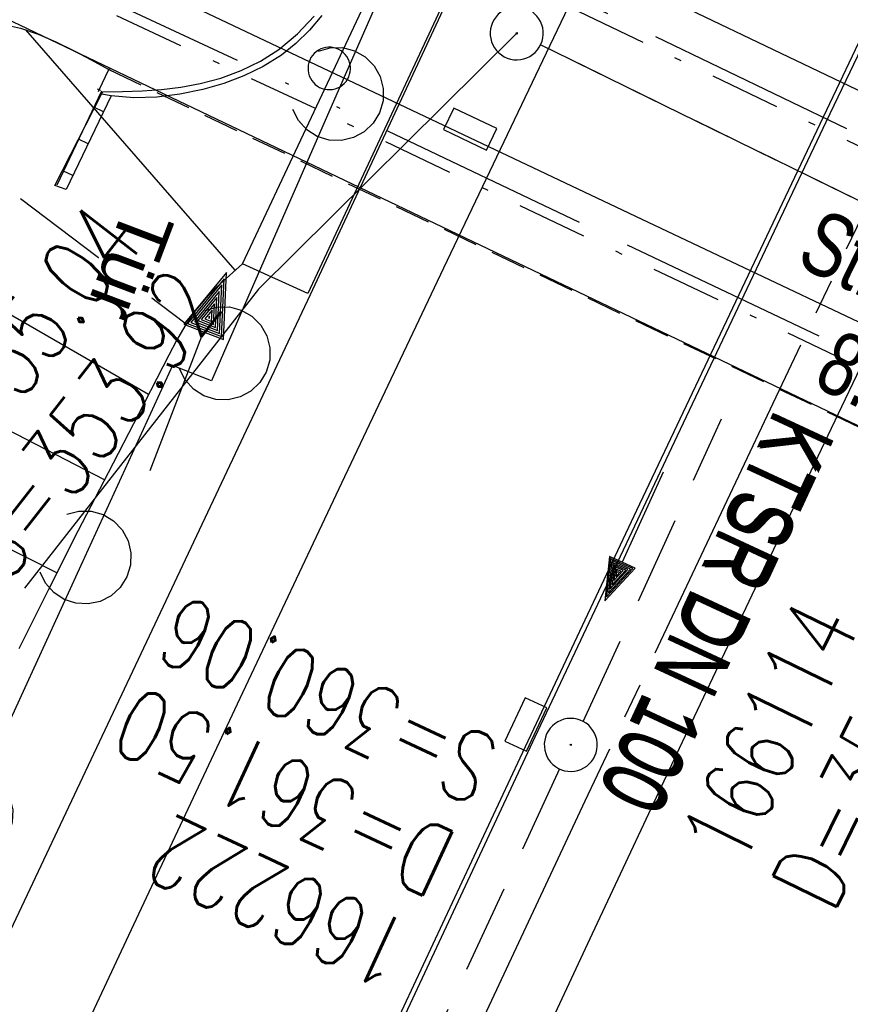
# Model space of a CAD drawing. Extents: x 508892 to 509489, y 458506 to 459473.
# Tile 51 of 63: x 509244 to 509268, y 459262 to 459290. Entities that reach past the tile are written whole.
import ezdxf

# ---------------------------------------------------------------- set-up
doc = ezdxf.new("R2010")
doc.units = 0
doc.header["$LTSCALE"] = 10
doc.header["$MEASUREMENT"] = 0
for name, pattern in [('ACAD_ISO13W100', [36, 12, -3, 12, -3, 0, -3, 0, -3]), ('ACHSE', [5.5, 4, -0.5, 0.5, -0.5]), ('LT00', [0]), ('LT08', [0.42, 0.2, -0.1, 0.02, -0.1]), ('LT12', [0.4, 0.3, -0.1]), ('LT17', [0.15, 0.1, -0.05]), ('STRICHLINIE2', [0.375, 0.25, -0.125])]:
    doc.linetypes.add(name, pattern=pattern)
doc.layers.get('0').update_dxf_attribs({"linetype": 'LT00'})
for name, color, linetype in [('--EK_FBR', 1, 'LT00'), ('--EK_Halt-Pfeil', 4, 'LT00'), ('--EK_Haltung', 7, 'STRICHLINIE2'), ('--EK_Haltung-Text', 140, 'LT00'), ('--EK_Schacht-Text', 5, 'LT00'), ('--EL_DFK_AB_L', 21, 'LT00'), ('--EL_Halt-Pfeil', 4, 'LT00'), ('--EL_Haltung', 182, 'STRICHLINIE2'), ('--EL_Haltung-Text', 182, 'LT00'), ('-AX-093', 35, 'ACHSE'), ('DFK_AB_L', 21, 'LT00'), ('DFK_VERMPKT', 252, 'LT00'), ('DL', 182, 'LT12'), ('GASLTG', 250, 'ACAD_ISO13W100'), ('TOR_TEXT_B', 11, 'Continuous'), ('V111_AFBR_BAB', 250, 'LT00'), ('V111_BFBR_BAB', 250, 'LT00'), ('V111_BOESCH', 250, 'LT00'), ('V111_BOSCHUNG', 250, 'LT00'), ('V111_BR_KAPPE', 30, 'LT00'), ('V111_BR_WID', 30, 'LT17'), ('V111_H_BORD', 8, 'LT00'), ('V111_KA_PRUF', 182, 'LT00'), ('V111_LAERM', 11, 'LT00'), ('V111_LD_MARK', 250, 'LT00'), ('V111_MAUER', 141, 'LT00'), ('V111_SINKK', 182, 'LT00'), ('V111_TOR', 10, 'LT00')]:
    doc.layers.add(name, color=color, linetype=linetype)
doc.styles.add('Beschrift', font='ARIAL.TTF')
doc.styles.add('Haltungsbeschriftung', font='ARIAL.TTF', dxfattribs={"width": 0.75})
doc.styles.add('schachtbeschriftung', font='romans.shx', dxfattribs={"width": 0.75, "height": 2})

# ---------------------------------------------------------------- blocks, each defined once
blk = doc.blocks.new('SYMB7010')
at = {"color": 0, "linetype": 'ByBlock'}
for points in [[(-0.031408, 0.499213), (-0.093728, 0.49134), (-0.15457, 0.475719), (-0.212975, 0.452595), (-0.268021, 0.422333), (-0.31884, 0.385411), (-0.36463, 0.342411), (-0.40467, 0.29401), (-0.438329, 0.240973), (-0.465074, 0.184136), (-0.484486, 0.124395), (-0.496256, 0.062692), (-0.5002, 0)], [(0.5002, 0), (0.496256, 0.062692), (0.484485, 0.124395), (0.465074, 0.184136), (0.438329, 0.240973), (0.40467, 0.29401), (0.36463, 0.342411), (0.31884, 0.385411), (0.268021, 0.422333), (0.212975, 0.452595), (0.15457, 0.475719), (0.093728, 0.49134), (0.031408, 0.499213), (-0.031408, 0.499213)], [(-0.5002, 0), (-0.496256, -0.062692), (-0.484486, -0.124395), (-0.465075, -0.184136), (-0.438329, -0.240973), (-0.404671, -0.29401), (-0.36463, -0.342411), (-0.31884, -0.385411), (-0.268021, -0.422333), (-0.212975, -0.452595), (-0.154571, -0.475719), (-0.093728, -0.49134), (-0.031408, -0.499213), (0.031408, -0.499213)], [(0.031408, -0.499213), (0.093728, -0.491341), (0.15457, -0.475719), (0.212975, -0.452595), (0.268021, -0.422333), (0.31884, -0.385411), (0.36463, -0.342411), (0.404671, -0.294011), (0.438329, -0.240974), (0.465075, -0.184136), (0.484486, -0.124395), (0.496256, -0.062692), (0.500201, 0)]]:
    blk.add_lwpolyline(points, dxfattribs=at)
blk = doc.blocks.new('SYMB0003')
at = {"color": 0, "linetype": 'ByBlock'}
for p, q in [((-0.015712, 0), (0.010166, 0.012015)), ((0, -0.021257), (-0.015712, 0)), ((0.010166, 0.012015), (0, -0.021257))]:
    blk.add_line(p, q, dxfattribs=at)
for points in [[(-0.031395, 0.499013), (-0.093691, 0.491144), (-0.154509, 0.475528), (-0.21289, 0.452414), (-0.267913, 0.422164), (-0.318712, 0.385257), (-0.364484, 0.342274), (-0.404509, 0.293893), (-0.438154, 0.240877), (-0.464888, 0.184062), (-0.484292, 0.124345), (-0.496058, 0.062667), (-0.5, 0)], [(0.5, 0), (0.496057, 0.062667), (0.484292, 0.124345), (0.464888, 0.184062), (0.438153, 0.240877), (0.404509, 0.293893), (0.364484, 0.342274), (0.318712, 0.385257), (0.267913, 0.422164), (0.21289, 0.452414), (0.154509, 0.475528), (0.093691, 0.491144), (0.031395, 0.499013), (-0.031395, 0.499013)], [(-0.5, 0), (-0.496058, -0.062667), (-0.484292, -0.124345), (-0.464888, -0.184062), (-0.438154, -0.240877), (-0.404509, -0.293893), (-0.364485, -0.342274), (-0.318712, -0.385257), (-0.267914, -0.422164), (-0.21289, -0.452414), (-0.154509, -0.475529), (-0.093691, -0.491144), (-0.031395, -0.499014), (0.031395, -0.499014)], [(0.031395, -0.499014), (0.093691, -0.491144), (0.154509, -0.475529), (0.21289, -0.452414), (0.267914, -0.422164), (0.318712, -0.385257), (0.364485, -0.342274), (0.404509, -0.293893), (0.438154, -0.240877), (0.464889, -0.184062), (0.484292, -0.124345), (0.496058, -0.062667), (0.5, 0)]]:
    blk.add_lwpolyline(points, dxfattribs=at)
blk = doc.blocks.new('SYMB0011')
at = {"color": 0, "linetype": 'ByBlock'}
for p, q in [((0.5, 0), (-0.5, 0)), ((0, 0.5), (0, -0.5))]:
    blk.add_line(p, q, dxfattribs=at)
blk = doc.blocks.new('SYMB0070')
at = {"color": 0, "linetype": 'ByBlock'}
for p, q in [((0.5, 0), (0.2, 0.1)), ((0.2, 0.1), (0.2, 0)), ((0.468, 0), (0.21, 0.086)), ((0.21, 0.086), (0.21, -0.086)), ((-0.5, 0), (0.2, 0)), ((0.21, -0.086), (0.468, 0)), ((0.22, -0.072), (0.437, 0)), ((0.23, -0.058), (0.405, 0)), ((0.24, -0.045), (0.374, 0)), ((0.342, 0), (0.25, 0.031)), ((0.25, 0.031), (0.25, -0.031)), ((0.25, -0.031), (0.342, 0)), ((0.26, -0.017), (0.31, 0)), ((0.27, -0.003), (0.279, 0))]:
    blk.add_line(p, q, dxfattribs=at)
for points in [[(0.437, 0), (0.22, 0.072), (0.22, -0.072)], [(0.405, 0), (0.23, 0.058), (0.23, -0.058)], [(0.2, 0), (0.2, -0.1), (0.5, 0)], [(0.374, 0), (0.24, 0.045), (0.24, -0.045)], [(0.31, 0), (0.26, 0.017), (0.26, -0.017)], [(0.279, 0), (0.27, 0.003), (0.27, -0.003)]]:
    blk.add_lwpolyline(points, dxfattribs=at)
blk = doc.blocks.new('SYMB7122')
at = {"color": 0, "linetype": 'ByBlock'}
for points in [[(-0.109975, -0.002365), (-0.106745, 0.026562), (-0.096041, 0.053629), (-0.078613, 0.076941), (-0.055681, 0.094866), (-0.028851, 0.106149), (0, 0.11)], [(0, 0.11), (0.028851, 0.106149), (0.055681, 0.094866), (0.078613, 0.076941), (0.096041, 0.053629), (0.106745, 0.026562), (0.109975, -0.002365)], [(-0.075234, -0.080249), (-0.093647, -0.057708), (-0.105504, -0.031126), (-0.109975, -0.002365)], [(0.109975, -0.002365), (0.105504, -0.031126), (0.093647, -0.057708), (0.075234, -0.080249)]]:
    blk.add_lwpolyline(points, dxfattribs=at)
blk = doc.blocks.new('SYMB0652')
at = {"color": 0, "linetype": 'ByBlock'}
blk.add_lwpolyline([(-0.15, -0.075), (0.15, -0.075), (0.15, 0.075), (-0.15, 0.075), (-0.15, -0.075)], dxfattribs=at)

msp = doc.modelspace()

# ---------------------------------------------------------------- linework, layer by layer
at = {"layer": '--EK_FBR'}
for points in [[(509157.07, 459059.955), (509165.701, 459081.634), (509174.635, 459104.049), (509184.258, 459127.854), (509193.226, 459149.641), (509202.708, 459172.097), (509212.374, 459194.252), (509222.411, 459216.807), (509232.543, 459239.372), (509241.929, 459259.725), (509252.458, 459282.015), (509260.02, 459298.245), (509270.498, 459320.589), (509280.491, 459342.746), (509290.205, 459364.255), (509299.419, 459384.344), (509309.451, 459405.586), (509319.518, 459426.169), (509323.37, 459433.575)], [(509305.273, 459269.372), (509304.006, 459270.068), (509302.733, 459270.754), (509299.702, 459272.357), (509296.657, 459273.928), (509293.598, 459275.471), (509290.526, 459276.987), (509287.441, 459278.476), (509250.524, 459296.122)], [(509247.926, 459290.741), (509284.926, 459273.205), (509285.761, 459272.797), (509286.589, 459272.375), (509287.412, 459271.945), (509288.234, 459271.511), (509289.057, 459271.08), (509290.251, 459270.472), (509291.452, 459269.877), (509292.658, 459269.292), (509293.866, 459268.712), (509295.074, 459268.133), (509296.281, 459267.549), (509297.483, 459266.958), (509298.678, 459266.354), (509299.864, 459265.733), (509301.4, 459264.891), (509302.919, 459264.017), (509304.423, 459263.117)]]:
    msp.add_lwpolyline(points, dxfattribs=at)
at = {"layer": '--EK_FBR', "color": 2}
for points in [[(509280.836, 459315.894), (509278.884, 459311.893), (509276.941, 459307.887), (509275.008, 459303.877), (509273.08, 459299.864), (509271.158, 459295.849), (509268.78, 459290.869), (509266.407, 459285.886), (509264.04, 459280.901), (509261.68, 459275.912), (509258.384, 459268.91), (509255.102, 459261.901), (509251.834, 459254.886), (509248.676, 459248.074), (509245.532, 459241.255), (509242.403, 459234.43), (509239.079, 459227.136), (509235.774, 459219.834)], [(509284.307, 459313.73), (509282.226, 459309.432), (509280.145, 459305.133), (509278.064, 459300.835), (509275.984, 459296.536), (509273.85, 459292.117), (509271.719, 459287.696), (509269.594, 459283.273), (509267.475, 459278.847), (509265.365, 459274.416), (509262.888, 459269.184), (509260.424, 459263.947), (509257.971, 459258.703), (509255.529, 459253.455), (509253.183, 459248.388), (509250.845, 459243.317), (509248.514, 459238.242), (509246.19, 459233.165), (509243.655, 459227.61), (509241.127, 459222.051)]]:
    msp.add_lwpolyline(points, dxfattribs=at)
at = {"layer": '--EK_Haltung'}
for p, q in [((509285.831, 459275.931), (509258.966, 459289.073)), ((509260.173, 459269.95), (509264.084, 459278.5)), ((509259.505, 459268.608), (509243.569, 459234.307))]:
    msp.add_line(p, q, dxfattribs=at)
at = {"layer": '--EL_DFK_AB_L'}
msp.add_line((509290.394, 459267.573), (509207.937, 459306.986), dxfattribs=at)
at = {"layer": '--EL_Haltung'}
for p, q in [((509285.831, 459275.931), (509258.966, 459289.073)), ((509260.173, 459269.95), (509264.084, 459278.5)), ((509259.505, 459268.608), (509243.569, 459234.307))]:
    msp.add_line(p, q, dxfattribs=at)
at = {"layer": '-AX-093', "ltscale": 0.2}
msp.add_lwpolyline([(509298.853, 459347.237), (509293.217, 459335.931), (509287.619, 459324.605), (509282.06, 459313.261), (509276.539, 459301.898), (509271.057, 459290.516), (509265.616, 459279.115), (509260.215, 459267.694), (509254.856, 459256.253), (509249.54, 459244.793), (509244.266, 459233.314), (509239.035, 459221.814), (509233.849, 459210.294), (509228.707, 459198.755), (509223.612, 459187.195), (509218.562, 459175.615), (509213.559, 459164.014)], dxfattribs=at)
at = {"layer": 'DFK_AB_L'}
msp.add_line((509290.394, 459267.573), (509207.937, 459306.986), dxfattribs=at)
at = {"layer": 'DL'}
msp.add_line((509285.831, 459275.931), (509258.966, 459289.073), dxfattribs=at)
at = {"layer": 'GASLTG', "ltscale": 0.05, "flags": 128}
for points in [[(509437.09, 459390.463), (509428.45, 459387.855), (509407.165, 459382.361), (509385.478, 459378.15), (509377.068, 459376.743), (509356.916, 459372.989), (509353.245, 459372.221), (509352.305, 459371.751), (509351.451, 459371.069), (509350.597, 459369.662), (509337.3, 459345.937), (509319.185, 459311.226), (509306.805, 459286.734), (509301.126, 459273.234), (509300.224, 459271.073), (509293.853, 459273.895), (509280.489, 459280.535), (509249.961, 459295.186), (509245.344, 459297.51), (509243.397, 459298.512), (509241.45, 459300.044), (509239.269, 459302.195), (509237.971, 459303.345), (509229.173, 459307.882), (509218.548, 459313.074), (509214.584, 459315.102), (509212.746, 459316.233), (509210.385, 459317.364), (509208.734, 459317.553), (509208.216, 459317.082), (509207.46, 459316.092), (509204.678, 459308.643), (509193.64, 459308.371), (509186.173, 459304.473), (509186.814, 459303.043), (509187.589, 459288.693)], [(509204.678, 459308.643), (509215.293, 459304.023), (509223.884, 459300.419), (509239.689, 459293.631), (509252.781, 459287.527), (509284.465, 459272.471), (509295.382, 459267.736), (509312.38, 459256.172), (509334.001, 459240.645), (509351.802, 459227.539), (509353.784, 459226.01), (509361.074, 459220.065), (509364.996, 459217.291), (509368.29, 459214.221), (509370.885, 459211.854), (509372.499, 459210.587), (509373.736, 459209.743), (509374.083, 459209.728), (509374.611, 459210.135), (509376.548, 459212.407), (509378.208, 459214.895), (509379.656, 459216.041), (509384.219, 459212.596), (509391.896, 459206.581), (509407.304, 459195.616), (509419.149, 459187.519), (509419.217, 459187.474)]]:
    msp.add_lwpolyline(points, dxfattribs=at)
at = {"layer": 'GASLTG', "color": 80, "linetype": 'LT08', "flags": 128}
for points in [[(509437.55, 459390.289), (509428.53, 459387.566), (509407.231, 459382.069), (509385.527, 459377.854), (509377.12, 459376.447), (509356.974, 459372.694), (509353.345, 459371.935), (509352.467, 459371.497), (509351.68, 459370.868), (509350.857, 459369.511), (509337.564, 459345.795), (509319.451, 459311.089), (509307.078, 459286.608), (509301.402, 459273.118), (509300.382, 459270.674), (509293.726, 459273.623), (509280.358, 459280.266), (509249.828, 459294.917), (509245.208, 459297.243), (509243.234, 459298.258), (509241.252, 459299.818), (509239.064, 459301.976), (509237.8, 459303.095), (509229.039, 459307.614), (509218.414, 459312.806), (509214.437, 459314.84), (509212.602, 459315.97), (509210.301, 459317.072), (509208.835, 459317.239), (509208.437, 459316.878), (509207.726, 459315.945), (509204.888, 459308.348), (509193.717, 459308.073), (509186.562, 459304.338), (509187.11, 459303.114), (509187.873, 459288.993), (509189.058, 459288.993)], [(509204.619, 459308.342), (509215.175, 459303.747), (509223.767, 459300.143), (509239.566, 459293.357), (509252.653, 459287.256), (509284.341, 459272.198), (509295.237, 459267.472), (509312.208, 459255.926), (509333.826, 459240.401), (509351.621, 459227.299), (509353.597, 459225.775), (509360.892, 459219.826), (509364.806, 459217.057), (509368.086, 459214), (509370.691, 459211.625), (509372.321, 459210.345), (509373.638, 459209.447), (509374.179, 459209.424), (509374.819, 459209.917), (509376.788, 459212.226), (509378.431, 459214.689), (509379.66, 459215.661), (509384.036, 459212.359), (509391.717, 459206.341), (509407.132, 459195.37), (509418.981, 459187.27), (509419.108, 459187.186)]]:
    msp.add_lwpolyline(points, dxfattribs=at)
at = {"layer": 'V111_AFBR_BAB'}
for points in [[(509157.07, 459059.955), (509165.701, 459081.634), (509174.635, 459104.049), (509184.258, 459127.854), (509193.226, 459149.641), (509202.708, 459172.097), (509212.374, 459194.252), (509222.411, 459216.807), (509232.543, 459239.372), (509241.929, 459259.725), (509252.458, 459282.015), (509260.02, 459298.245), (509270.498, 459320.589), (509280.491, 459342.746), (509290.205, 459364.255), (509299.419, 459384.344), (509309.451, 459405.586), (509319.518, 459426.169), (509323.37, 459433.575)], [(509305.273, 459269.372), (509304.006, 459270.068), (509302.733, 459270.754), (509299.702, 459272.357), (509296.657, 459273.928), (509293.598, 459275.471), (509290.526, 459276.987), (509287.441, 459278.476), (509250.524, 459296.122)], [(509247.926, 459290.741), (509284.926, 459273.205), (509285.761, 459272.797), (509286.589, 459272.375), (509287.412, 459271.945), (509288.234, 459271.511), (509289.057, 459271.08), (509290.251, 459270.472), (509291.452, 459269.877), (509292.658, 459269.292), (509293.866, 459268.712), (509295.074, 459268.133), (509296.281, 459267.549), (509297.483, 459266.958), (509298.678, 459266.354), (509299.864, 459265.733), (509301.4, 459264.891), (509302.919, 459264.017), (509304.423, 459263.117)]]:
    msp.add_lwpolyline(points, dxfattribs=at)
at = {"layer": 'V111_AFBR_BAB', "color": 0}
for points in [[(509280.836, 459315.894), (509278.884, 459311.893), (509276.941, 459307.887), (509275.008, 459303.877), (509273.08, 459299.864), (509271.158, 459295.849), (509268.78, 459290.869), (509266.407, 459285.886), (509264.04, 459280.901), (509261.68, 459275.912), (509258.384, 459268.91), (509255.102, 459261.901), (509251.834, 459254.886), (509248.676, 459248.074), (509245.532, 459241.255), (509242.403, 459234.43), (509239.079, 459227.136), (509235.774, 459219.834)], [(509284.307, 459313.73), (509282.226, 459309.432), (509280.145, 459305.133), (509278.064, 459300.835), (509275.984, 459296.536), (509273.85, 459292.117), (509271.719, 459287.696), (509269.594, 459283.273), (509267.475, 459278.847), (509265.365, 459274.416), (509262.888, 459269.184), (509260.424, 459263.947), (509257.971, 459258.703), (509255.529, 459253.455), (509253.183, 459248.388), (509250.845, 459243.317), (509248.514, 459238.242), (509246.19, 459233.165), (509243.655, 459227.61), (509241.127, 459222.051)]]:
    msp.add_lwpolyline(points, dxfattribs=at)
at = {"layer": 'V111_BFBR_BAB'}
for points in [[(509250.536, 459282.882), (509254.137, 459290.548), (509258.152, 459299.112)], [(509258.152, 459299.112), (509259.945, 459298.253), (509252.387, 459282.043), (509250.536, 459282.882)]]:
    msp.add_lwpolyline(points, dxfattribs=at)
at = {"layer": 'V111_BOESCH'}
for points in [[(509243.747, 459289.663), (509244.256, 459289.546), (509244.761, 459289.376), (509245.262, 459289.164), (509245.762, 459288.92), (509246.26, 459288.654), (509246.758, 459288.377)], [(509250.536, 459282.882), (509250.166, 459282.559), (509249.807, 459282.227), (509249.469, 459281.879), (509249.163, 459281.507), (509248.907, 459281.123), (509248.676, 459280.718), (509248.458, 459280.305), (509247.595, 459278.641), (509246.736, 459276.982), (509245.883, 459275.325), (509245.041, 459273.666), (509244.21, 459272.001)]]:
    msp.add_lwpolyline(points, dxfattribs=at)
at = {"layer": 'V111_BOSCHUNG'}
for p, q in [((509250.334, 459282.706), (509244.407, 459289.5)), ((509247.882, 459279.195), (509237.041, 459285.426)), ((509248.945, 459281.184), (509244.256, 459284.725)), ((509245.285, 459274.149), (509234.224, 459279.765)), ((509246.634, 459276.785), (509241.048, 459279.665))]:
    msp.add_line(p, q, dxfattribs=at)
at = {"layer": 'V111_BR_KAPPE'}
msp.add_line((509246.553, 459287.679), (509246.587, 459287.751), dxfattribs=at)
for points in [[(509252.779, 459289.902), (509252.431, 459289.493), (509252.05, 459289.117), (509251.636, 459288.783), (509251.125, 459288.461), (509250.579, 459288.196), (509250.006, 459287.983), (509249.414, 459287.814), (509248.769, 459287.679), (509248.119, 459287.598), (509247.468, 459287.58), (509246.821, 459287.635), (509246.553, 459287.679)], [(509246.587, 459287.751), (509247.142, 459287.761), (509247.696, 459287.78), (509248.247, 459287.817), (509248.795, 459287.88), (509249.339, 459287.979), (509249.928, 459288.137), (509250.501, 459288.349), (509251.048, 459288.619), (509251.561, 459288.946), (509252.09, 459289.386), (509252.56, 459289.889)]]:
    msp.add_lwpolyline(points, dxfattribs=at)
at = {"layer": 'V111_BR_WID'}
for p, q in [((509246.483, 459287.801), (509246.758, 459288.377)), ((509246.758, 459288.377), (509283.746, 459270.757))]:
    msp.add_line(p, q, dxfattribs=at)
at = {"layer": 'V111_H_BORD'}
msp.add_lwpolyline([(509280.964, 459315.817), (509279.005, 459311.767), (509277.047, 459307.716), (509275.09, 459303.665), (509273.137, 459299.612), (509271.187, 459295.557), (509267.037, 459286.886), (509262.91, 459278.203), (509258.807, 459269.51), (509254.728, 459260.805), (509250.675, 459252.088), (509246.648, 459243.359), (509242.648, 459234.617), (509238.571, 459225.631), (509234.525, 459216.631), (509230.509, 459207.618), (509226.525, 459198.591), (509222.574, 459189.549), (509219.834, 459183.226), (509217.11, 459176.897), (509214.4, 459170.561), (509211.703, 459164.22)], dxfattribs=at)
at = {"layer": 'V111_LAERM'}
for p, q in [((509256.41, 459295.017), (509253.205, 459287.687)), ((509253.205, 459287.687), (509250.001, 459280.357)), ((509246.069, 459274.588), (509242.727, 459267.319))]:
    msp.add_line(p, q, dxfattribs=at)
msp.add_lwpolyline([(509250.001, 459280.357), (509249.659, 459279.575), (509248.562, 459280.009), (509246.069, 459274.588)], dxfattribs=at)
at = {"layer": 'V111_LD_MARK'}
msp.add_lwpolyline([(509282.501, 459337.288), (509280.728, 459333.672), (509278.964, 459330.052), (509277.205, 459326.429), (509275.451, 459322.804), (509273.7, 459319.178), (509270.775, 459313.116), (509267.854, 459307.051), (509264.936, 459300.985), (509262.025, 459294.915), (509259.121, 459288.842), (509256.224, 459282.765), (509253.337, 459276.684), (509250.459, 459270.598), (509247.594, 459264.506), (509244.741, 459258.409), (509239.121, 459246.292), (509233.555, 459234.15), (509228.042, 459221.984), (509222.582, 459209.794), (509217.175, 459197.58), (509211.819, 459185.343), (509206.516, 459173.083), (509201.263, 459160.801)], dxfattribs=at)
at = {"layer": 'V111_MAUER'}
for p, q in [((509245.233, 459285.101), (509246.553, 459287.679)), ((509246.551, 459287.764), (509245.285, 459285.114)), ((509246.821, 459287.635), (509245.556, 459284.984)), ((509246.606, 459287.183), (509246.335, 459287.313)), ((509246.175, 459286.281), (509245.904, 459286.41)), ((509245.744, 459285.379), (509245.473, 459285.508)), ((509245.556, 459284.984), (509245.233, 459285.101))]:
    msp.add_line(p, q, dxfattribs=at)

# ---------------------------------------------------------------- block references
at = {"layer": '--EK_Halt-Pfeil', "xscale": 4.000000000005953, "yscale": 3.999999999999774, "zscale": 4, "rotation": 245.6881355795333}
msp.add_blockref('SYMB0070', (509261.605, 459275.179), dxfattribs=at)
at = {"layer": '--EL_Halt-Pfeil', "xscale": 4.000000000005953, "yscale": 3.999999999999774, "zscale": 4, "rotation": 245.6881355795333}
msp.add_blockref('SYMB0070', (509261.605, 459275.179), dxfattribs=at)
at = {"layer": 'DFK_VERMPKT', "xscale": 1.200000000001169, "yscale": 1.200000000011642, "zscale": 1.2, "rotation": 264.7377100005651}
msp.add_blockref('SYMB7010', (509252.99, 459288.409), dxfattribs=at)
at = {"layer": 'V111_BR_WID', "xscale": 0.09999999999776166, "yscale": 0.09999999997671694, "zscale": 0.1, "rotation": 249.2379000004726}
for p in [(509246.758, 459288.377), (509246.483, 459287.801)]:
    msp.add_blockref('SYMB0011', p, dxfattribs=at)
at = {"layer": 'V111_KA_PRUF', "xscale": 1.499999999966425, "yscale": 1.5, "zscale": 1.5, "rotation": 249.2379000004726}
for p in [(509258.292, 459289.402), (509259.821, 459269.288)]:
    msp.add_blockref('SYMB0003', p, dxfattribs=at)
at = {"layer": 'V111_LAERM', "yscale": 12, "zscale": 12}
for p, xscale, rotation in [((509253.205, 459287.687), 12.000000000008, 246.3866700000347), ((509250.001, 459280.357), 12.000000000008, 246.3866700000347), ((509246.069, 459274.588), 12.0000000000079, 245.307509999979), ((509242.727, 459267.319), 12.0000000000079, 245.307509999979)]:
    msp.add_blockref('SYMB7122', p, dxfattribs=dict(at, xscale=xscale, rotation=rotation))
at = {"layer": 'V111_SINKK', "yscale": 4.5, "zscale": 4.5}
for p, xscale, rotation in [((509256.975, 459286.695), 4.499999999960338, 154.6406026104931), ((509258.55, 459269.865), 4.49999999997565, 244.909173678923)]:
    msp.add_blockref('SYMB0652', p, dxfattribs=dict(at, xscale=xscale, rotation=rotation))
at = {"layer": 'V111_TOR', "xscale": 5.999999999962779, "yscale": 5.999999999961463, "zscale": 6, "rotation": 68.85854021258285}
msp.add_blockref('SYMB0070', (509249.005, 459279.842), dxfattribs=at)

# ---------------------------------------------------------------- texts
at = {"layer": '--EK_Haltung-Text', "style": 'Haltungsbeschriftung', "width": 0.75}
for s, rotation, p in [('8.0‰ 31.41m', -26.0675, (509266.624, 459279.463)), ('KTSR DN 100', 245.0814, (509265.601, 459278.816))]:
    msp.add_text(s, height=1.8, rotation=rotation, dxfattribs=at).set_placement(p)
at = {"layer": '--EK_Schacht-Text', "style": 'schachtbeschriftung', "width": 0.75}
for s, rotation, p in [('S=360.06', -204.9186, (509257.918, 459269.345)), ('D=354.89', 63.9325, (509267.227, 459264.481)), ('166114', 63.9325, (509264.64, 459265.747)), ('D=361.50', -204.9186, (509256.704, 459266.733)), ('166222', -204.9186, (509255.491, 459264.121))]:
    msp.add_text(s, height=2, rotation=rotation, dxfattribs=at).set_placement(p)
at = {"layer": '--EL_Haltung-Text', "style": 'Haltungsbeschriftung', "width": 0.75}
for s, rotation, p in [('StBR DN 300', -26.0675, (509266.14, 459282.881)), ('KTSR DN 100', -114.9186, (509265.681, 459278.785))]:
    msp.add_text(s, height=1.8, rotation=rotation, dxfattribs=at).set_placement(p)

# ---------------------------------------------------------------- next in the draw order: texts
at = {"layer": 'TOR_TEXT_B', "insert": (509247.199, 459284.605), "char_height": 1.5, "attachment_point": 7, "rotation": 249.2379, "style": 'Beschrift', "bg_fill": 3, "box_fill_scale": 1.1, "bg_fill_color": 256, "bg_fill_transparency": 2952362}
msp.add_mtext('Tür', dxfattribs=at)

# ---------------------------------------------------------------- next in the draw order: linework, layer by layer
at = {"layer": '--EK_Schacht-Text', "flags": 128}
msp.add_lwpolyline([(509258.292, 459289.402), (509250.988, 459282.166), (509244.372, 459273.721)], dxfattribs=at)

# ---------------------------------------------------------------- next in the draw order: texts
at = {"layer": '--EK_Schacht-Text', "style": 'schachtbeschriftung', "width": 0.75}
for s, p in [('D=355.04', (509241.607, 459275.567)), ('S=353.92', (509243.876, 459273.793))]:
    msp.add_text(s, height=2, rotation=51.9893, dxfattribs=at).set_placement(p)

doc.saveas('drawing.dxf')
